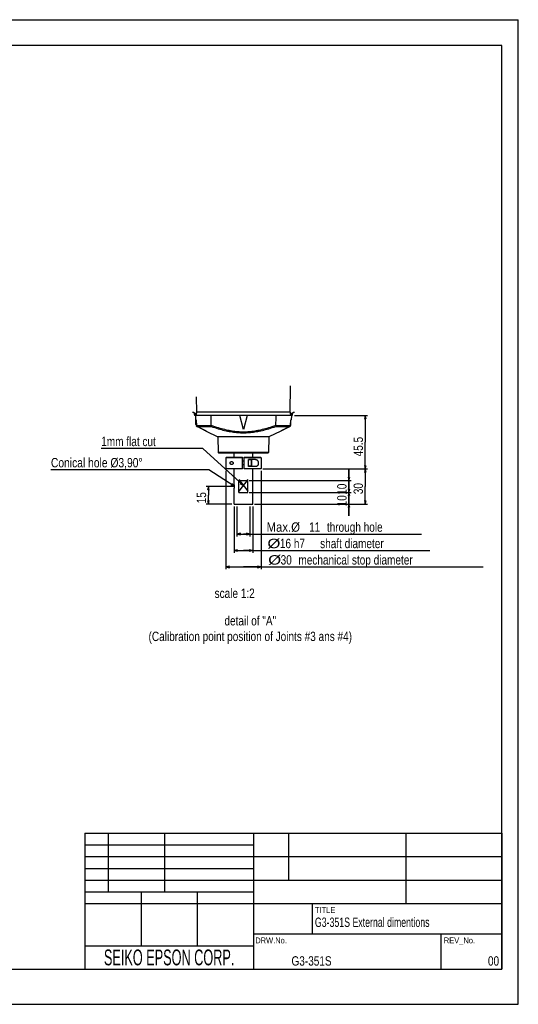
# Model space of a CAD drawing. Extents: x 0 to 2376, y 0 to 1680.
# Tile 33 of 33: x 1525 to 2376, y 0 to 1680. Entities that reach past the tile are written whole.
import ezdxf
from ezdxf.enums import TextEntityAlignment as Align

# ---------------------------------------------------------------- set-up
doc = ezdxf.new("R2010")
doc.units = 0
doc.header["$LTSCALE"] = 130.68
doc.layers.get('0').update_dxf_attribs({"linetype": 'CONTINUOUS'})
for name, color, linetype in [('91_NOTE', 7, 'CONTINUOUS'), ('93_DRAFT_GEOM', 7, 'CONTINUOUS'), ('95_ALL_DIM', 7, 'CONTINUOUS')]:
    doc.layers.add(name, color=color, linetype=linetype)
doc.styles.get("Standard").update_dxf_attribs({"font": 'txt', "width": 0.8})
doc.styles.add('TEXTSTYLE_1', font='txt', dxfattribs={"width": 0.7})
doc.dimstyles.new('DIMSTYLE_10', dxfattribs={"dimtxt": 16, "dimasz": 6, "dimexe": 0.18, "dimexo": 0.0625, "dimgap": 0.09, "dimtad": 1, "dimdec": 3, "dimlfac": 0.5, "dimtxsty": 'STANDARD', "dimblk": 'OPEN', "dimblk1": 'OPEN', "dimblk2": 'OPEN', "dimcen": 0.09, "dimazin": 3, "dimtm": 0.018, "dimtfac": 1, "dimtdec": 3, "dimtofl": 0, "dimtmove": 0, "dimatfit": 3, "dimtolj": 1})
doc.dimstyles.new('DIMSTYLE_11', dxfattribs={"dimtxt": 16, "dimasz": 6, "dimexe": 0.18, "dimexo": 0.0625, "dimgap": 0.09, "dimtad": 1, "dimdec": 3, "dimlfac": 0.5, "dimtxsty": 'STANDARD', "dimblk": 'OPEN', "dimblk1": 'OPEN', "dimblk2": 'OPEN', "dimcen": 0.09, "dimazin": 3, "dimtp": 0.3, "dimtm": 0.3, "dimtfac": 1, "dimtdec": 3, "dimtofl": 0, "dimtmove": 0, "dimatfit": 3, "dimtolj": 1})
doc.dimstyles.new('DIMSTYLE_9', dxfattribs={"dimtxt": 16, "dimasz": 6, "dimexe": 0.18, "dimexo": 0.0625, "dimgap": 0.09, "dimtad": 1, "dimdec": 3, "dimlfac": 0.5, "dimtxsty": 'STANDARD', "dimblk": 'OPEN', "dimblk1": 'OPEN', "dimblk2": 'OPEN', "dimcen": 0.09, "dimazin": 3, "dimtp": 0.2, "dimtm": 0.2, "dimtfac": 1, "dimtdec": 3, "dimtofl": 0, "dimtmove": 0, "dimatfit": 3, "dimtolj": 1})

# ---------------------------------------------------------------- blocks, each defined once
blk = doc.blocks.new('_OPEN')
at = {"color": 0, "linetype": 'BYBLOCK'}
for p, q in [((0, 0), (-1, 0.23)), ((-1, -0.23), (0, 0)), ((-1, 0), (0, 0))]:
    blk.add_line(p, q, dxfattribs=at)
blk = doc.blocks.new('*D42')
at = {"layer": '95_ALL_DIM', "color": 2, "linetype": 'CONTINUOUS'}
for p, q in [((1895.8, 849.5), (1895.8, 798.3)), ((1917.8, 849.5), (1917.8, 798.3)), ((1895.8, 802.3), (1906.8, 802.3)), ((1917.8, 802.3), (1906.8, 802.3)), ((1906.8, 802.3), (2210.9, 802.3))]:
    blk.add_line(p, q, dxfattribs=at)
at = {"layer": '95_ALL_DIM', "color": 2, "linetype": 'CONTINUOUS', "xscale": 6, "yscale": 6, "zscale": 6, "rotation": 180}
blk.add_blockref('_OPEN', (1895.8, 802.3), dxfattribs=at)
at = {"layer": '95_ALL_DIM', "color": 2, "linetype": 'CONTINUOUS', "xscale": 6, "yscale": 6, "zscale": 6}
blk.add_blockref('_OPEN', (1917.8, 802.3), dxfattribs=at)
at = {"layer": '95_ALL_DIM', "color": 2, "linetype": 'CONTINUOUS'}
for s, width, p in [(' through hole', 0.8, (2044.5, 806.3)), ('Max.%%c', 0.906667, (1946.3, 806.3)), ('11', 0.8, (2018.9, 806.3))]:
    blk.add_text(s, height=16, dxfattribs=dict(at, width=width)).set_placement(p)
blk = doc.blocks.new('*D43')
at = {"layer": '95_ALL_DIM', "color": 2, "linetype": 'CONTINUOUS'}
for p, q in [((1890.8, 849.5), (1890.8, 770.3)), ((1922.8, 849.5), (1922.8, 770.3)), ((1890.8, 774.3), (1906.8, 774.3)), ((1922.8, 774.3), (1906.8, 774.3)), ((1906.8, 774.3), (2225, 774.3))]:
    blk.add_line(p, q, dxfattribs=at)
at = {"layer": '95_ALL_DIM', "color": 2, "linetype": 'CONTINUOUS', "xscale": 6, "yscale": 6, "zscale": 6, "rotation": 180}
blk.add_blockref('_OPEN', (1890.8, 774.3), dxfattribs=at)
at = {"layer": '95_ALL_DIM', "color": 2, "linetype": 'CONTINUOUS', "xscale": 6, "yscale": 6, "zscale": 6}
blk.add_blockref('_OPEN', (1922.8, 774.3), dxfattribs=at)
at = {"layer": '95_ALL_DIM', "color": 2, "linetype": 'CONTINUOUS'}
for s, width, p in [('%%c', 1.333333, (1947.7, 778.3)), ('16 h7', 0.8, (1969, 778.3)), (' shaft diameter', 0.8, (2033, 778.3))]:
    blk.add_text(s, height=16, dxfattribs=dict(at, width=width)).set_placement(p)
blk = doc.blocks.new('*D44')
at = {"layer": '95_ALL_DIM', "color": 2, "linetype": 'CONTINUOUS'}
for p, q in [((1876.8, 910.5), (1876.8, 742.3)), ((1936.8, 910.5), (1936.8, 742.3)), ((1876.8, 746.3), (1906.8, 746.3)), ((1936.8, 746.3), (1906.8, 746.3)), ((1906.8, 746.3), (2315.9, 746.3))]:
    blk.add_line(p, q, dxfattribs=at)
at = {"layer": '95_ALL_DIM', "color": 2, "linetype": 'CONTINUOUS', "xscale": 6, "yscale": 6, "zscale": 6, "rotation": 180}
blk.add_blockref('_OPEN', (1876.8, 746.3), dxfattribs=at)
at = {"layer": '95_ALL_DIM', "color": 2, "linetype": 'CONTINUOUS', "xscale": 6, "yscale": 6, "zscale": 6}
blk.add_blockref('_OPEN', (1936.8, 746.3), dxfattribs=at)
at = {"layer": '95_ALL_DIM', "color": 2, "linetype": 'CONTINUOUS'}
for s, width, p in [('%%c', 1.333333, (1949, 750.3)), ('30', 0.8, (1970.3, 750.3)), (' mechanical stop diameter', 0.8, (1995.9, 750.3))]:
    blk.add_text(s, height=16, dxfattribs=dict(at, width=width)).set_placement(p)
blk = doc.blocks.new('*D45')
at = {"layer": '95_ALL_DIM', "color": 2, "linetype": 'CONTINUOUS'}
for p, q in [((1939.8, 913.5), (2118.8, 913.5)), ((2114.8, 913.5), (2114.8, 883.5)), ((2114.8, 853.5), (2114.8, 883.5)), ((1925.9, 853.5), (2118.8, 853.5))]:
    blk.add_line(p, q, dxfattribs=at)
at = {"layer": '95_ALL_DIM', "color": 2, "linetype": 'CONTINUOUS', "xscale": 6, "yscale": 6, "zscale": 6}
for p, rotation in [((2114.8, 913.5), 90), ((2114.8, 853.5), 270)]:
    blk.add_blockref('_OPEN', p, dxfattribs=dict(at, rotation=rotation))
at = {"layer": '95_ALL_DIM', "color": 2, "linetype": 'CONTINUOUS', "width": 0.8}
blk.add_text('30', height=16, rotation=90, dxfattribs=at).set_placement((2110.8, 870.4))
blk = doc.blocks.new('*D46')
at = {"layer": '95_ALL_DIM', "color": 2, "linetype": 'CONTINUOUS'}
for p, q in [((2086.8, 873.5), (2086.8, 893.5)), ((2086.8, 893.5), (2086.8, 863.5)), ((1916.6, 873.5), (2090.8, 873.5)), ((2086.8, 833.5), (2086.8, 863.5)), ((1926.8, 853.5), (2090.8, 853.5)), ((2086.8, 853.5), (2086.8, 833.5))]:
    blk.add_line(p, q, dxfattribs=at)
at = {"layer": '95_ALL_DIM', "color": 2, "linetype": 'CONTINUOUS', "xscale": 6, "yscale": 6, "zscale": 6}
for p, rotation in [((2086.8, 873.5), 270), ((2086.8, 853.5), 90)]:
    blk.add_blockref('_OPEN', p, dxfattribs=dict(at, rotation=rotation))
at = {"layer": '95_ALL_DIM', "color": 2, "linetype": 'CONTINUOUS', "width": 0.8}
blk.add_text('10', height=16, rotation=90, dxfattribs=at).set_placement((2082.8, 849.6))
blk = doc.blocks.new('*D47')
at = {"layer": '95_ALL_DIM', "color": 2, "linetype": 'CONTINUOUS'}
for p, q in [((2086.8, 893.5), (2086.8, 913.5)), ((2086.8, 913.5), (2086.8, 883.5)), ((1916.4, 893.5), (2090.8, 893.5)), ((2086.8, 853.5), (2086.8, 883.5)), ((1916.6, 873.5), (2090.8, 873.5)), ((2086.8, 873.5), (2086.8, 853.5))]:
    blk.add_line(p, q, dxfattribs=at)
at = {"layer": '95_ALL_DIM', "color": 2, "linetype": 'CONTINUOUS', "xscale": 6, "yscale": 6, "zscale": 6}
for p, rotation in [((2086.8, 893.5), 270), ((2086.8, 873.5), 90)]:
    blk.add_blockref('_OPEN', p, dxfattribs=dict(at, rotation=rotation))
at = {"layer": '95_ALL_DIM', "color": 2, "linetype": 'CONTINUOUS', "width": 0.8}
blk.add_text('10', height=16, rotation=90, dxfattribs=at).set_placement((2082.8, 869.4))
blk = doc.blocks.new('*D48')
at = {"layer": '95_ALL_DIM', "color": 2, "linetype": 'CONTINUOUS'}
for p, q in [((1994.1, 1004.5), (2118.8, 1004.5)), ((2114.8, 1004.5), (2114.8, 959)), ((2114.8, 913.5), (2114.8, 959)), ((1939.8, 913.5), (2118.8, 913.5))]:
    blk.add_line(p, q, dxfattribs=at)
at = {"layer": '95_ALL_DIM', "color": 2, "linetype": 'CONTINUOUS', "xscale": 6, "yscale": 6, "zscale": 6}
for p, rotation in [((2114.8, 1004.5), 90), ((2114.8, 913.5), 270)]:
    blk.add_blockref('_OPEN', p, dxfattribs=dict(at, rotation=rotation))
at = {"layer": '95_ALL_DIM', "color": 2, "linetype": 'CONTINUOUS', "width": 0.8}
blk.add_text('45.5', height=16, rotation=90, dxfattribs=at).set_placement((2110.8, 934.9))
blk = doc.blocks.new('*D59')
at = {"layer": '95_ALL_DIM', "color": 2, "linetype": 'CONTINUOUS'}
for p, q in [((1889.8, 883.5), (1843.1, 883.5)), ((1847.1, 883.5), (1847.1, 868.5)), ((1847.1, 853.5), (1847.1, 868.5)), ((1886.8, 853.5), (1843.1, 853.5))]:
    blk.add_line(p, q, dxfattribs=at)
at = {"layer": '95_ALL_DIM', "color": 2, "linetype": 'CONTINUOUS', "xscale": 6, "yscale": 6, "zscale": 6}
for p, rotation in [((1847.1, 883.5), 90), ((1847.1, 853.5), 270)]:
    blk.add_blockref('_OPEN', p, dxfattribs=dict(at, rotation=rotation))
at = {"layer": '95_ALL_DIM', "color": 2, "linetype": 'CONTINUOUS', "width": 0.8}
blk.add_text('15', height=16, rotation=90, dxfattribs=at).set_placement((1843.1, 854.8))

msp = doc.modelspace()

# ---------------------------------------------------------------- linework, layer by layer
at = {"color": 7, "linetype": 'CONTINUOUS'}
for p, q in [((0, 1680), (2376, 1680)), ((2376, 0), (2376, 1680)), ((2348, 1636), (120, 1636)), ((2348, 60), (2348, 1636)), ((1986.5579, 1010.4963), (1987.306, 1055.2663)), ((1827.1034, 1010.4963), (1826.6715, 1036.3445)), ((1819.8202, 1010.4849), (1819.8239, 1010.4846)), ((1824.155, 1008.6062), (1824.2807, 1008.518)), ((1824.2807, 1008.518), (1824.3999, 1008.433)), ((1824.3999, 1008.433), (1824.5124, 1008.3514)), ((1824.5124, 1008.3514), (1824.6185, 1008.2732)), ((1824.6185, 1008.2732), (1824.7185, 1008.1983)), ((1824.7185, 1008.1983), (1824.8126, 1008.1268)), ((1824.8126, 1008.1268), (1824.9011, 1008.0585)), ((1824.9011, 1008.0585), (1824.9843, 1007.9933)), ((1986.5579, 1010.4963), (1827.1034, 1010.4963)), ((1988.6719, 1007.9893), (1988.7457, 1008.0472)), ((1988.7457, 1008.0472), (1988.8244, 1008.1081)), ((1988.9523, 1008.2055), (1989.0447, 1008.2746)), ((1989.0447, 1008.2746), (1989.1432, 1008.3472)), ((1989.1432, 1008.3472), (1989.248, 1008.4233)), ((1989.248, 1008.4233), (1989.3595, 1008.503)), ((1989.3595, 1008.503), (1989.4779, 1008.5864)), ((1989.4779, 1008.5864), (1989.6037, 1008.6734)), ((1993.838, 1010.4846), (1993.8411, 1010.4848)), ((1823.5413, 1006.4963), (1823.5413, 1004.4963)), ((1826.1837, 1006.4963), (1823.5415, 1006.4963)), ((1990.1183, 1004.4963), (1823.5431, 1004.4963)), ((1824.8307, 1004.4963), (1825.2003, 997.444)), ((1824.9843, 1007.9933), (1825.0624, 1007.9312)), ((1825.0624, 1007.9312), (1825.1358, 1007.872)), ((1825.1358, 1007.872), (1825.2047, 1007.8155)), ((1825.9802, 997.444), (1825.2003, 997.444)), ((1825.2047, 1007.8155), (1825.2694, 1007.7617)), ((1825.2694, 1007.7617), (1825.3302, 1007.7102)), ((1825.3302, 1007.7102), (1825.3875, 1007.661)), ((1825.3875, 1007.661), (1825.4414, 1007.6138)), ((1825.8307, 989.2963), (1825.8307, 996.2963)), ((1826.0246, 996.2963), (1825.8307, 996.2963)), ((1825.9792, 997.1177), (1826.0155, 996.462)), ((1825.9802, 997.444), (1826.0254, 996.6283)), ((1826.0155, 996.462), (1826.5021, 987.6762)), ((1826.0254, 996.6283), (1826.5217, 987.6822)), ((1906.8307, 980.4963), (1900.3999, 1004.4963)), ((1913.2614, 1004.4963), (1906.8307, 980.4963)), ((1987.1396, 987.6822), (1987.6631, 997.1187)), ((1987.1592, 987.6762), (1987.6459, 996.4622)), ((1990.1198, 1006.4963), (1987.4776, 1006.4963)), ((1987.8307, 996.2963), (1987.6367, 996.2963)), ((1987.6459, 996.4622), (1987.6821, 997.1177)), ((1987.6631, 997.1187), (1987.6811, 997.444)), ((1988.4611, 997.444), (1987.6811, 997.444)), ((1987.6821, 997.1177), (1987.6822, 997.1181)), ((1987.8307, 989.2963), (1987.8307, 996.2963)), ((1988.0584, 1007.4671), (1988.0971, 1007.5031)), ((1988.0971, 1007.5031), (1988.1371, 1007.5397)), ((1988.1371, 1007.5397), (1988.1786, 1007.5772)), ((1988.1786, 1007.5772), (1988.222, 1007.6157)), ((1988.222, 1007.6157), (1988.2675, 1007.6555)), ((1988.2675, 1007.6555), (1988.3155, 1007.6969)), ((1988.3155, 1007.6969), (1988.3662, 1007.74)), ((1988.3662, 1007.74), (1988.4199, 1007.7851)), ((1988.4199, 1007.7851), (1988.4771, 1007.8324)), ((1988.8307, 1004.4963), (1988.4611, 997.444)), ((1988.4771, 1007.8324), (1988.538, 1007.8821)), ((1988.538, 1007.8821), (1988.6028, 1007.9343)), ((1988.6028, 1007.9343), (1988.6719, 1007.9893)), ((1990.1201, 1006.4963), (1990.1201, 1004.4963)), ((1826.4464, 988.6805), (1825.8307, 989.2963)), ((1826.4123, 989.2963), (1825.8307, 989.2963)), ((1826.5217, 987.6822), (1851.2674, 987.6822)), ((1827.6435, 985.9832), (1827.6427, 985.9795)), ((1827.6435, 985.9832), (1829.0902, 985.298)), ((1827.6435, 985.9832), (1851.4888, 985.9832)), ((1829.0902, 985.298), (1831.9762, 983.9322)), ((1831.9762, 983.9322), (1831.9753, 983.9281)), ((1842.0225, 978.8101), (1842.5659, 978.5081)), ((1842.0831, 978.7713), (1842.6092, 978.4787)), ((1842.5659, 978.5081), (1842.9514, 978.292)), ((1842.6092, 978.4787), (1843.0546, 978.2287)), ((1842.9514, 978.292), (1843.256, 978.1201)), ((1843.0546, 978.2287), (1843.1319, 978.185)), ((1843.253, 978.1216), (1863.3419, 968.4963)), ((1970.4084, 978.1216), (1950.3194, 968.4963)), ((1962.1724, 985.9832), (1986.0179, 985.9832)), ((1962.394, 987.6822), (1987.1396, 987.6822)), ((1970.4053, 978.1201), (1970.724, 978.2999)), ((1970.4053, 978.1201), (1970.5294, 978.185)), ((1970.5294, 978.185), (1970.9993, 978.4491)), ((1970.724, 978.2999), (1971.1163, 978.5198)), ((1981.6851, 983.9322), (1981.6861, 983.9281)), ((1986.0179, 985.9832), (1986.0186, 985.9795)), ((1987.2149, 988.6805), (1987.8307, 989.2963)), ((1987.249, 989.2963), (1987.8307, 989.2963)), ((1863.3419, 968.4963), (1863.8132, 941.4962)), ((1950.3194, 968.4963), (1863.3419, 968.4963)), ((1950.3194, 968.4963), (1949.8481, 941.4962)), ((1863.8132, 941.4962), (1864.8307, 940.4963)), ((1949.8481, 941.4962), (1863.8132, 941.4962)), ((1949.8481, 941.4962), (1948.8307, 940.4963)), ((1948.8295, 940.4963), (1864.8318, 940.4963)), ((1877.8307, 933.4963), (1876.8307, 932.4963)), ((1876.8307, 932.4963), (1876.8307, 914.4963)), ((1905.3307, 932.4963), (1876.8307, 932.4963)), ((1877.8307, 933.4963), (1905.3307, 933.4963)), ((1890.8307, 933.4963), (1890.8307, 940.4963)), ((1905.3307, 913.4963), (1905.3307, 933.4963)), ((1908.3307, 926.4963), (1905.3307, 926.4963)), ((1908.3307, 933.4963), (1935.8306, 933.4963)), ((1908.3307, 913.4963), (1908.3307, 933.4963)), ((1936.8307, 932.4963), (1908.3307, 932.4963)), ((1927.2671, 929.4963), (1915.3307, 929.4963)), ((1915.3307, 917.4963), (1915.3307, 929.4963)), ((1920.5307, 928.9963), (1915.3307, 928.9963)), ((1921.3307, 928.1963), (1920.5307, 928.9963)), ((1920.5307, 917.9963), (1920.5307, 928.9963)), ((1921.3307, 918.7963), (1921.3307, 928.1963)), ((1922.8307, 933.4963), (1922.8307, 940.4963)), ((1935.8307, 933.4963), (1936.8307, 932.4963)), ((1936.8307, 932.4963), (1936.8307, 914.4963)), ((1876.8307, 914.4963), (1877.8307, 913.4963)), ((1876.8307, 914.4963), (1905.3307, 914.4963)), ((1905.3307, 913.4963), (1877.8307, 913.4963)), ((1890.8307, 886.4963), (1890.8307, 913.4963)), ((1908.3307, 920.4963), (1905.3307, 920.4963)), ((1908.3307, 914.4963), (1936.8307, 914.4963)), ((1935.8306, 913.4963), (1908.3307, 913.4963)), ((1920.5307, 917.9963), (1915.3307, 917.9963)), ((1927.2671, 917.4963), (1915.3307, 917.4963)), ((1921.3307, 918.7963), (1920.5307, 917.9963)), ((1922.8307, 853.4963), (1922.8307, 913.4963)), ((1936.8307, 914.4963), (1935.8307, 913.4963)), ((1899.0847, 893.4963), (1914.5766, 893.4963)), ((1899.0847, 873.4963), (1899.0847, 893.4963)), ((1914.5766, 873.4963), (1914.5766, 893.4963)), ((1890.8307, 886.4963), (1890.8429, 886.4181)), ((1890.8307, 853.4963), (1890.8307, 880.4963)), ((1899.0847, 873.4963), (1914.5766, 873.4963)), ((1890.8307, 853.4963), (1922.8307, 853.4963)), ((1636, 292), (2348, 292)), ((1636, 292), (1636, 60)), ((1676, 292), (1676, 192)), ((1772, 292), (1772, 192)), ((1924, 292), (1924, 60)), ((1984, 292), (1984, 212)), ((2184, 292), (2184, 172)), ((2348, 292), (2348, 60)), ((1636, 272), (1924, 272)), ((1636, 252), (2348, 252)), ((1636, 232), (1924, 232)), ((1636, 212), (2348, 212)), ((1636, 192), (1924, 192)), ((1732, 192), (1732, 100)), ((1828, 192), (1828, 100)), ((1636, 172), (2348, 172)), ((2024, 172), (2024, 120)), ((1924, 120), (2348, 120)), ((2244, 120), (2244, 60)), ((1636, 100), (1924, 100)), ((120, 60), (2348, 60)), ((1636, 60), (2348, 60)), ((0, 0), (2376, 0))]:
    msp.add_line(p, q, dxfattribs=at)
for points in [[(1819.8239, 1010.4846), (1819.931, 1010.4761), (1820.1175, 1010.4554), (1820.3006, 1010.4266), (1820.4797, 1010.3909), (1820.6526, 1010.3512)], [(1820.6526, 1010.3512), (1820.8181, 1010.3081), (1820.9773, 1010.2611), (1821.1311, 1010.2121), (1821.2794, 1010.1613)], [(1821.2794, 1010.1613), (1821.4223, 1010.1085), (1821.5603, 1010.0549), (1821.6935, 1010.0006), (1821.8218, 1009.9455), (1821.946, 1009.8903), (1822.066, 1009.835), (1822.1818, 1009.7797), (1822.2941, 1009.7245), (1822.4028, 1009.6697), (1822.5079, 1009.6151), (1822.6102, 1009.5609), (1822.7096, 1009.5071), (1822.8061, 1009.4536), (1822.9004, 1009.4005), (1822.9925, 1009.3477), (1823.0823, 1009.2952), (1823.1703, 1009.2431), (1823.2566, 1009.1911), (1823.3411, 1009.1395), (1823.4238, 1009.0883), (1823.5047, 1009.0375), (1823.5839, 1008.9872), (1823.6613, 1008.9374), (1823.737, 1008.8882), (1823.811, 1008.8395), (1823.8832, 1008.7915), (1823.9537, 1008.7441)], [(1823.9537, 1008.7441), (1824.0896, 1008.6514), (1824.155, 1008.6062)], [(1827.1034, 1010.4963), (1827.0459, 1010.48), (1826.9899, 1010.4405), (1826.9355, 1010.3777), (1826.8825, 1010.2901), (1826.8311, 1010.1793), (1826.7813, 1010.0501), (1826.7331, 1009.9029), (1826.6864, 1009.7373), (1826.6411, 1009.5577), (1826.5974, 1009.3648), (1826.5551, 1009.1579), (1826.5139, 1008.9395), (1826.4739, 1008.7103), (1826.435, 1008.4696), (1826.3969, 1008.2184), (1826.3597, 1007.9568), (1826.3233, 1007.6848), (1826.2875, 1007.4027), (1826.2523, 1007.1107), (1826.2177, 1006.8085), (1826.1837, 1006.4963)], [(1987.4776, 1006.4963), (1987.4439, 1006.8062), (1987.4096, 1007.1064), (1987.3746, 1007.3968), (1987.339, 1007.6778), (1987.3027, 1007.949), (1987.2656, 1008.2101), (1987.2276, 1008.4613), (1987.1888, 1008.7024), (1987.1488, 1008.9321), (1987.1076, 1009.1509), (1987.0653, 1009.3585), (1987.0215, 1009.5524), (1986.976, 1009.7332), (1986.9291, 1009.9004), (1986.8803, 1010.0493), (1986.8293, 1010.1804), (1986.7765, 1010.2933), (1986.7229, 1010.3819), (1986.6688, 1010.4443), (1986.6138, 1010.4824), (1986.5579, 1010.4963)], [(1988.8244, 1008.1081), (1988.9083, 1008.1722), (1988.9523, 1008.2055)], [(1989.6037, 1008.6734), (1989.7371, 1008.7639), (1989.8067, 1008.8105), (1989.8783, 1008.858), (1989.952, 1008.9062), (1990.0277, 1008.9553), (1990.1056, 1009.0052), (1990.1856, 1009.0558), (1990.2678, 1009.1072), (1990.3522, 1009.1591), (1990.4388, 1009.2117), (1990.5276, 1009.2649), (1990.6189, 1009.3187), (1990.7128, 1009.373), (1990.8091, 1009.4279), (1990.9088, 1009.4834), (1991.0117, 1009.5397), (1991.1178, 1009.5965), (1991.228, 1009.6539), (1991.3422, 1009.712), (1991.4604, 1009.7705), (1991.5834, 1009.8293), (1991.7113, 1009.8884), (1991.8439, 1009.9477), (1991.9822, 1010.0064), (1992.126, 1010.0647), (1992.2754, 1010.1225)], [(1992.2754, 1010.1225), (1992.4311, 1010.1783), (1992.5931, 1010.2325), (1992.7614, 1010.2848), (1992.9372, 1010.333)], [(1992.9372, 1010.333), (1993.122, 1010.3776), (1993.3143, 1010.4181), (1993.5102, 1010.4506), (1993.7083, 1010.4738), (1993.838, 1010.4846)], [(1825.4414, 1007.6138), (1825.4924, 1007.5685), (1825.5169, 1007.5464), (1825.5407, 1007.5248), (1825.5639, 1007.5034), (1825.5866, 1007.4824), (1825.6086, 1007.4617), (1825.6303, 1007.4412), (1825.6515, 1007.4209), (1825.6722, 1007.4009), (1825.6926, 1007.3809), (1825.7126, 1007.3611), (1825.7323, 1007.3414), (1825.7517, 1007.3216), (1825.7709, 1007.3019), (1825.7899, 1007.2821), (1825.8087, 1007.2621), (1825.8274, 1007.242), (1825.8459, 1007.2217), (1825.8644, 1007.201), (1825.8829, 1007.18), (1825.9013, 1007.1586), (1825.9198, 1007.1366), (1825.9384, 1007.114), (1825.9569, 1007.0908), (1825.9753, 1007.0671), (1825.9934, 1007.0428), (1826.0113, 1007.0181), (1826.0288, 1006.9929), (1826.0459, 1006.9671), (1826.0626, 1006.9408), (1826.0787, 1006.9138), (1826.0942, 1006.8861), (1826.1091, 1006.8576), (1826.1231, 1006.8283), (1826.1362, 1006.7983), (1826.1483, 1006.7674), (1826.1591, 1006.7346), (1826.1688, 1006.6996), (1826.1771, 1006.6628), (1826.1829, 1006.624), (1826.1857, 1006.5833), (1826.186, 1006.5408), (1826.1837, 1006.4963)], [(1825.9802, 997.444), (1825.9746, 997.4231), (1825.9691, 997.4009), (1825.9638, 997.3775), (1825.9589, 997.3528), (1825.9545, 997.3268), (1825.9506, 997.3), (1825.9475, 997.2722), (1825.9451, 997.2437), (1825.9437, 997.2143), (1825.9433, 997.1843), (1825.9439, 997.1536), (1825.9458, 997.1224), (1825.9489, 997.0907), (1825.9534, 997.0586), (1825.9594, 997.0261), (1825.9671, 996.9932), (1825.9765, 996.96), (1825.988, 996.9262), (1825.9901, 996.9209)], [(1825.9802, 997.444), (1825.978, 997.4026), (1825.9763, 997.3587), (1825.9753, 997.3123), (1825.975, 997.2633), (1825.9756, 997.2118), (1825.9772, 997.1586), (1825.9792, 997.118)], [(1850.9379, 1004.4963), (1851.1661, 993.4542), (1851.2802, 987.9541)], [(1962.3811, 987.9541), (1962.6473, 1000.8094), (1962.7234, 1004.4963)], [(1987.4776, 1006.4963), (1987.4758, 1006.5523), (1987.4776, 1006.6055), (1987.4831, 1006.6557), (1987.4929, 1006.7029), (1987.5063, 1006.7472), (1987.5214, 1006.7889), (1987.5375, 1006.8276), (1987.5553, 1006.8637), (1987.5738, 1006.8983), (1987.5931, 1006.9317), (1987.6132, 1006.9637), (1987.6337, 1006.9946), (1987.6544, 1007.0244), (1987.6755, 1007.0531), (1987.6965, 1007.0806), (1987.7172, 1007.1069), (1987.7377, 1007.132), (1987.7579, 1007.1561), (1987.7777, 1007.1792), (1987.7972, 1007.2014), (1987.8165, 1007.2229), (1987.8355, 1007.2437), (1987.8543, 1007.2639), (1987.873, 1007.2837), (1987.8915, 1007.303), (1987.9099, 1007.322), (1987.9283, 1007.3406), (1987.9467, 1007.3591), (1987.965, 1007.3773), (1987.9835, 1007.3954), (1988.002, 1007.4134), (1988.0206, 1007.4312), (1988.0394, 1007.4492), (1988.0584, 1007.4671)], [(1987.6713, 996.9212), (1987.676, 996.9334), (1987.687, 996.9673), (1987.6961, 997.0005), (1987.7034, 997.0335), (1987.7091, 997.0661), (1987.7133, 997.0982), (1987.7161, 997.1298), (1987.7177, 997.161), (1987.718, 997.1917), (1987.7173, 997.2216), (1987.7157, 997.2507), (1987.7131, 997.2789), (1987.7099, 997.3062), (1987.7059, 997.3325), (1987.7015, 997.3577), (1987.6966, 997.3815)], [(1987.6822, 997.1181), (1987.6846, 997.171), (1987.6859, 997.2231), (1987.6864, 997.2731), (1987.6859, 997.3202), (1987.6848, 997.3643), (1987.6832, 997.4056), (1987.6811, 997.444)], [(1987.6966, 997.3815), (1987.6916, 997.4038), (1987.6864, 997.4246), (1987.6811, 997.444)], [(1826.5217, 987.6822), (1826.5026, 987.6815), (1826.5018, 987.6807)], [(1827.6427, 985.9795), (1827.4586, 986.0788), (1827.2908, 986.1931), (1827.1381, 986.3213), (1826.9993, 986.4637), (1826.8749, 986.6197), (1826.7671, 986.7866), (1826.6774, 986.9612), (1826.6054, 987.1434), (1826.5512, 987.3329), (1826.5158, 987.5283), (1826.5018, 987.6807)], [(1826.5217, 987.6822), (1826.5391, 987.5033), (1826.5725, 987.3257), (1826.6219, 987.1508), (1826.6877, 986.9794), (1826.7692, 986.8138), (1826.8642, 986.6583), (1826.9704, 986.5148), (1827.0872, 986.3831), (1827.2142, 986.2635), (1827.3502, 986.1568), (1827.4937, 986.0632), (1827.6435, 985.9832)], [(1827.6427, 985.9795), (1827.8337, 985.8889), (1828.4189, 985.6117), (1831.9753, 983.9281)], [(1831.9753, 983.928), (1832.3718, 983.7399), (1833.173, 983.3568), (1833.9614, 982.9755), (1834.7338, 982.5979), (1835.487, 982.2257), (1836.2176, 981.8606), (1836.9234, 981.5042), (1837.6018, 981.1579), (1838.2497, 980.8237), (1838.8648, 980.5032), (1839.4451, 980.1979), (1839.9881, 979.9096), (1840.4918, 979.6396), (1840.9547, 979.3896), (1841.375, 979.1607), (1841.7516, 978.9542), (1842.0831, 978.7713)], [(1831.9762, 983.9322), (1832.8569, 983.513), (1833.7104, 983.1021), (1834.5371, 982.6995), (1835.3415, 982.3029), (1836.12, 981.9146), (1836.8602, 981.5415), (1837.5603, 981.1845), (1838.2234, 980.8425), (1838.8441, 980.5194), (1839.4213, 980.2159), (1839.9574, 979.9312), (1840.452, 979.6665), (1840.9055, 979.4216), (1841.3188, 979.1967), (1841.6911, 978.9928), (1842.0225, 978.8101)], [(1851.2674, 987.6822), (1851.2425, 987.4367), (1851.2325, 987.1989), (1851.236, 986.9722), (1851.2508, 986.76), (1851.2762, 986.5644), (1851.3137, 986.3871), (1851.3627, 986.2299), (1851.4203, 986.0948), (1851.4846, 985.9832)], [(1851.2674, 987.6822), (1851.2706, 987.7111), (1851.2734, 987.7404), (1851.2757, 987.77), (1851.2776, 987.7999), (1851.279, 987.8302), (1851.28, 987.8607), (1851.2805, 987.8916), (1851.2806, 987.9227), (1851.2802, 987.9541)], [(1851.2802, 987.9541), (1854.4766, 986.883), (1857.5896, 985.8724), (1860.6193, 984.9222), (1863.5598, 984.0342), (1866.4169, 983.2068), (1869.2084, 982.4343), (1871.9313, 981.717), (1874.5887, 981.0547), (1877.208, 980.4413), (1879.7939, 979.8752), (1882.3418, 979.358), (1884.865, 978.8891), (1887.365, 978.4681), (1889.8405, 978.0954), (1892.3007, 977.7717), (1894.7466, 977.4971), (1897.1773, 977.2715), (1899.6003, 977.096), (1902.0181, 976.9706), (1904.4282, 976.8952), (1906.8307, 976.8698)], [(1851.4888, 985.9832), (1854.647, 984.9401), (1857.7197, 983.9557), (1860.7098, 983.0299), (1863.6192, 982.1646), (1866.4537, 981.3578), (1869.2224, 980.6044), (1871.9266, 979.9045), (1874.5737, 979.2579), (1877.1812, 978.659), (1879.7586, 978.1061), (1882.3056, 977.6008), (1884.8242, 977.1428), (1887.3225, 976.7315), (1889.8041, 976.3674), (1892.2647, 976.0513), (1894.7134, 975.7831), (1897.1555, 975.5629), (1899.5818, 975.3914), (1901.9946, 975.2691), (1904.408, 975.1955), (1906.8307, 975.1708)], [(1906.8307, 976.8698), (1909.2332, 976.8952), (1911.6434, 976.9706), (1914.0613, 977.096), (1916.4843, 977.2716), (1918.9149, 977.4971), (1921.3607, 977.7717), (1923.821, 978.0954), (1926.2964, 978.4681), (1928.7963, 978.8891), (1931.3191, 979.3579), (1933.8664, 979.8749), (1936.4519, 980.441), (1939.0712, 981.0543), (1941.7287, 981.7166), (1944.4518, 982.434), (1947.2434, 983.2065), (1950.1007, 984.034), (1953.0412, 984.9219), (1956.0712, 985.8722), (1959.1845, 986.8829), (1962.3811, 987.9541)], [(1906.8307, 975.1708), (1909.2526, 975.1955), (1911.6655, 975.269), (1914.078, 975.3913), (1916.5041, 975.5627), (1918.9464, 975.783), (1921.3953, 976.0512), (1923.856, 976.3673), (1926.3377, 976.7314), (1928.836, 977.1426), (1931.3542, 977.6006), (1933.9008, 978.1057), (1936.4779, 978.6585), (1939.0855, 979.2574), (1941.7328, 979.904), (1944.4373, 980.604), (1947.2062, 981.3574), (1950.041, 982.1642), (1952.9506, 983.0296), (1955.941, 983.9555), (1959.0139, 984.94), (1962.1724, 985.9832)], [(1962.394, 987.6822), (1962.4188, 987.4367), (1962.4288, 987.1989), (1962.4253, 986.9722), (1962.4105, 986.76), (1962.3851, 986.5644), (1962.3476, 986.3871), (1962.2986, 986.2299), (1962.241, 986.0948), (1962.1767, 985.9832)], [(1962.394, 987.6822), (1962.3907, 987.7111), (1962.3879, 987.7404), (1962.3856, 987.77), (1962.3837, 987.7999), (1962.3823, 987.8302), (1962.3813, 987.8607), (1962.3808, 987.8916), (1962.3807, 987.9227), (1962.3811, 987.9541)], [(1970.9993, 978.4491), (1971.2669, 978.5985), (1971.5937, 978.7798), (1971.9774, 978.9914), (1972.4159, 979.2315), (1972.9084, 979.4988), (1973.4523, 979.7915), (1974.0446, 980.1071), (1974.6839, 980.4442), (1975.3674, 980.8008), (1976.0919, 981.1745), (1976.8553, 981.5637), (1977.6542, 981.9662), (1978.4852, 982.3798), (1979.3459, 982.803), (1980.2327, 983.2336), (1981.1411, 983.6693)], [(1971.1163, 978.5198), (1971.3715, 978.6619), (1971.6663, 978.8254), (1972.0012, 979.0098), (1972.377, 979.2155), (1972.7938, 979.4422), (1973.2512, 979.689), (1973.7498, 979.9557), (1974.2904, 980.2425), (1974.8724, 980.5483), (1975.4991, 980.8742), (1976.1687, 981.2191), (1976.8738, 981.5783), (1977.6191, 981.9536), (1978.4013, 982.3432), (1979.2006, 982.7369), (1980.0107, 983.1312), (1980.8388, 983.5297), (1981.6851, 983.9322)], [(1981.1411, 983.6693), (1981.8275, 983.995), (1986.0186, 985.9795)], [(1981.6851, 983.9322), (1982.3992, 984.2701), (1986.0179, 985.9832)], [(1987.1396, 987.6822), (1987.1222, 987.5033), (1987.0888, 987.3257), (1987.0394, 987.1508), (1986.9736, 986.9794), (1986.8921, 986.8138), (1986.7971, 986.6583), (1986.691, 986.5148), (1986.5741, 986.3831), (1986.4472, 986.2635), (1986.3111, 986.1568), (1986.1676, 986.0632), (1986.0179, 985.9832)], [(1986.0186, 985.9795), (1986.2027, 986.0788), (1986.3705, 986.1931), (1986.5232, 986.3213), (1986.662, 986.4637), (1986.7864, 986.6197), (1986.8942, 986.7866), (1986.9839, 986.9612), (1987.0559, 987.1434), (1987.1101, 987.3329), (1987.1455, 987.5283), (1987.1595, 987.6807)], [(1987.1396, 987.6822), (1987.1588, 987.6815), (1987.1595, 987.6807)], [(1886.4346, 920.9963), (1886.2663, 920.9997), (1886.0978, 921.0152), (1885.9291, 921.0428), (1885.7584, 921.0822), (1885.5876, 921.1337), (1885.4219, 921.1982), (1885.2613, 921.2769), (1885.1056, 921.3685), (1884.9599, 921.4708), (1884.825, 921.584), (1884.6997, 921.7078), (1884.5858, 921.8385), (1884.4837, 921.9758), (1884.3927, 922.1199), (1884.3124, 922.2683), (1884.2428, 922.4201), (1884.1838, 922.5761), (1884.1345, 922.7359), (1884.0946, 922.9001), (1884.0643, 923.068), (1884.0441, 923.2374), (1884.034, 923.4084), (1884.0338, 923.5808), (1884.0439, 923.7528), (1884.0649, 923.9254), (1884.0962, 924.0974), (1884.1363, 924.2632), (1884.1854, 924.4211), (1884.2435, 924.5728), (1884.3087, 924.7169), (1884.3809, 924.853), (1884.4603, 924.9815), (1884.5452, 925.102), (1884.6354, 925.2143), (1884.7313, 925.3185), (1884.8322, 925.4154), (1884.9384, 925.5051), (1885.0497, 925.5875), (1885.166, 925.6625), (1885.287, 925.7302), (1885.4129, 925.7906), (1885.5438, 925.8435), (1885.6794, 925.8889), (1885.8201, 925.9268), (1885.9658, 925.9566), (1886.1168, 925.978), (1886.273, 925.9912), (1886.4346, 925.9963)], [(1886.4346, 925.9963), (1886.6623, 925.9852), (1886.8844, 925.9609), (1887.1007, 925.9234), (1887.3115, 925.8715), (1887.516, 925.8064), (1887.7122, 925.7319), (1887.8996, 925.6486), (1888.0783, 925.556), (1888.2478, 925.4566), (1888.4077, 925.3508), (1888.5581, 925.2384), (1888.6988, 925.1205), (1888.83, 924.9969), (1888.9511, 924.8679), (1889.0608, 924.7362), (1889.1582, 924.6024), (1889.2438, 924.4658), (1889.318, 924.3272), (1889.3807, 924.186), (1889.4319, 924.0427), (1889.4711, 923.8995), (1889.4983, 923.7571), (1889.5135, 923.6149), (1889.5172, 923.473), (1889.5098, 923.3313), (1889.4909, 923.19), (1889.4604, 923.049), (1889.4182, 922.9079), (1889.3645, 922.7673), (1889.2996, 922.6288), (1889.2238, 922.493), (1889.1369, 922.3593), (1889.0388, 922.2285), (1888.9289, 922.0998), (1888.808, 921.9739), (1888.6772, 921.8532), (1888.5372, 921.7379), (1888.3876, 921.6278), (1888.2287, 921.5242), (1888.0605, 921.4269), (1887.8832, 921.3362), (1887.6975, 921.2547), (1887.5032, 921.1818), (1887.3008, 921.1182), (1887.0924, 921.0674), (1886.8787, 921.0308), (1886.6593, 921.0071), (1886.4346, 920.9963)], [(1927.2671, 929.4963), (1927.6388, 929.4879), (1928.0014, 929.4561), (1928.3552, 929.401), (1928.7021, 929.3229), (1929.0401, 929.2214), (1929.3634, 929.0954), (1929.6725, 928.9433), (1929.9676, 928.7667), (1930.243, 928.5689), (1930.4988, 928.3486), (1930.7363, 928.1072), (1930.9529, 927.8519), (1931.1478, 927.5836), (1931.3232, 927.3014), (1931.481, 927.0094), (1931.6217, 926.7083), (1931.7458, 926.3974), (1931.8548, 926.0787), (1931.9496, 925.7523), (1932.0301, 925.4182), (1932.0968, 925.078), (1932.1502, 924.7303), (1932.1903, 924.3765), (1932.2169, 924.0219), (1932.23, 923.6678), (1932.2298, 923.3129), (1932.2163, 922.9588), (1932.1892, 922.6043), (1932.1487, 922.2506), (1932.0948, 921.9032), (1932.0277, 921.5633), (1931.9468, 921.2296), (1931.8516, 920.9036), (1931.742, 920.5851), (1931.6173, 920.2742), (1931.476, 919.9731), (1931.3175, 919.6813), (1931.1412, 919.3993), (1930.9455, 919.1314), (1930.7283, 918.8766), (1930.4901, 918.6359), (1930.234, 918.4166), (1929.9585, 918.2199), (1929.6637, 918.0446), (1929.3553, 917.8937), (1929.033, 917.7687), (1928.6963, 917.6682), (1928.3507, 917.5908), (1927.9984, 917.5361), (1927.6372, 917.5046), (1927.2671, 917.4963)], [(1890.8429, 886.4181), (1890.8573, 886.3226), (1890.8768, 886.1873), (1890.9007, 886.0143), (1890.927, 885.8106), (1890.9545, 885.5757), (1890.9822, 885.3101), (1891.008, 885.0211), (1891.0308, 884.7062), (1891.0498, 884.368), (1891.0631, 884.0218), (1891.0695, 883.6668), (1891.0692, 883.3038), (1891.0625, 882.9501), (1891.0491, 882.6072), (1891.0301, 882.2736), (1891.0072, 881.9621), (1890.9812, 881.6737), (1890.9533, 881.4073), (1890.9259, 881.1728), (1890.9, 880.9718), (1890.8766, 880.8027), (1890.8573, 880.6701), (1890.843, 880.5756), (1890.8338, 880.5177), (1890.8307, 880.4963)]]:
    msp.add_lwpolyline(points, dxfattribs=at)
for centre, radius, start, end in [((1819.5413, 1006.4963), 4, 0, 60), ((1994.1201, 1006.4963), 4, 120, 180), ((1826.1989, 997.4963), 1, 183, 259.2356896), ((1826.0307, 996.2963), 0.2, 94.8904807, 180), ((1987.6307, 996.2963), 0.2, 0, 85.1094855), ((1987.4624, 997.4963), 1, 280.7643178, 357)]:
    msp.add_arc(centre, radius, start, end, dxfattribs=at)
at = {"layer": '91_NOTE', "color": 2, "linetype": 'CONTINUOUS'}
for p, q in [((1817.6778, 948.4283), (1664.0778, 948.4283)), ((1837.6778, 948.4283), (1817.6778, 948.4283)), ((1906.8307, 885.4963), (1837.6778, 948.4283)), ((1827.8157, 912.1458), (1578.2157, 912.1458)), ((1847.8157, 912.1458), (1827.8157, 912.1458)), ((1891.0631, 884.0218), (1847.8157, 912.1458))]:
    msp.add_line(p, q, dxfattribs=at)
for points in [[(1901.4508, 888.4992), (1906.8307, 885.4963), (1903.3354, 890.5701)], [(1885.2699, 886.1191), (1891.0631, 884.0218), (1886.7964, 888.4664)]]:
    msp.add_lwpolyline(points, dxfattribs=at)
at = {"layer": '93_DRAFT_GEOM', "color": 2, "linetype": 'CONTINUOUS'}
for p, q in [((1914.5766, 895.4963), (1899.0847, 875.4963)), ((1899.0847, 895.4963), (1914.5766, 875.4963))]:
    msp.add_line(p, q, dxfattribs=at)

# ---------------------------------------------------------------- texts
at = {"color": 2, "linetype": 'CONTINUOUS', "width": 0.8}
for s, height, p in [('TITLE', 10, (2028.8, 156)), ('REV_No.', 10, (2248.8, 104)), ('G3-351S', 16, (1988.8, 66))]:
    msp.add_text(s, height=height, dxfattribs=at).set_placement(p)
msp.add_text('DRW.No.', height=10, dxfattribs=at).set_placement((1954, 104), align=Align.CENTER)
at = {"color": 7, "linetype": 'CONTINUOUS', "width": 0.6}
msp.add_text('SEIKO EPSON CORP.', height=27, dxfattribs=at).set_placement((1780, 66.5), align=Align.CENTER)
at = {"color": 2, "linetype": 'CONTINUOUS', "width": 0.8}
msp.add_text('00', height=16, dxfattribs=at).set_placement((2343.2, 66), align=Align.RIGHT)
at = {"color": 2, "linetype": 'CONTINUOUS', "insert": (2028.8, 148), "char_height": 16, "width": 302.4, "attachment_point": 1, "style": 'TEXTSTYLE_1'}
msp.add_mtext('G3-351S External dimentions', dxfattribs=at)
at = {"layer": '91_NOTE', "color": 2, "linetype": 'CONTINUOUS'}
for s, width, p in [('1mm flat cut', 0.8, (1664.0778, 952.4283)), ('Conical hole %%c3,90%%d', 0.821053, (1578.2157, 916.1458))]:
    msp.add_text(s, height=16, dxfattribs=dict(at, width=width)).set_placement(p)
at = {"layer": '91_NOTE', "color": 2, "linetype": 'CONTINUOUS', "char_height": 16}
for s, insert, width, attachment_point in [('scale 1:2', (1857.5865, 709.3341), 115.2, 1), ('detail of "A"\\P(Calibration point position of Joints #3 ans #4)', (1918.5146, 662.474), 614.4, 2)]:
    msp.add_mtext(s, dxfattribs=dict(at, insert=insert, width=width, attachment_point=attachment_point))

# ---------------------------------------------------------------- dimensions: what is measured, and where the dimension line sits
at = {"layer": '95_ALL_DIM', "color": 2, "linetype": 'CONTINUOUS'}
for base, p1, p2, angle, dimstyle, picture, middle in [((2114.8307, 1004.4963), (1939.8307, 913.4963), (1994.1201, 1004.4963), 90, 'DIMSTYLE_11', '*D48', (2102.8307, 960.518)), ((2086.8307, 873.4963), (1916.3671, 893.4963), (1916.5837, 873.4963), 270, 'DIMSTYLE_9', '*D47', (2074.8307, 882.2157)), ((2114.8307, 853.4963), (1939.8307, 913.4963), (1925.8944, 853.4963), 270, 'DIMSTYLE_9', '*D45', (2102.8307, 883.2051)), ((2086.8307, 873.4963), (1926.8307, 853.4963), (1916.5837, 873.4963), 90, 'DIMSTYLE_9', '*D46', (2074.8307, 862.4208)), ((1847.1375, 883.4963), (1886.8307, 853.4963), (1889.8307, 883.4963), 90, 'DIMSTYLE_9', '*D59', (1835.1375, 867.5851))]:
    dim = msp.add_linear_dim(base=base, p1=p1, p2=p2, angle=angle, dimstyle=dimstyle, dxfattribs=at)
    dim.commit()
    dim.dimension.update_dxf_attribs({"geometry": picture, "text_midpoint": middle, "dimtype": 160})
for base, p1, p2, text, picture, middle in [((1936.8307, 746.2901), (1876.8307, 910.4963), (1936.8307, 910.4963), '%%c<> mechanical stop diameter', '*D44', (2132.4526, 758.2901)), ((1917.8307, 802.2901), (1895.8307, 849.4963), (1917.8307, 849.4963), 'Max.%%c<> through hole', '*D42', (2078.6094, 814.2901))]:
    dim = msp.add_linear_dim(base=base, p1=p1, p2=p2, text=text, dimstyle='DIMSTYLE_9', dxfattribs=at)
    dim.commit()
    dim.dimension.update_dxf_attribs({"geometry": picture, "text_midpoint": middle, "dimtype": 160})
dim = msp.add_linear_dim(base=(1922.8307, 774.2901), p1=(1890.8307, 849.4963), p2=(1922.8307, 849.4963), text='%%c<> shaft diameter', dimstyle='DIMSTYLE_10', override={"dimpost": '<>h7'}, dxfattribs=at)
dim.commit()
dim.dimension.update_dxf_attribs({"geometry": '*D43', "text_midpoint": (2086.331, 786.2901), "dimtype": 160})

doc.saveas('drawing.dxf')
